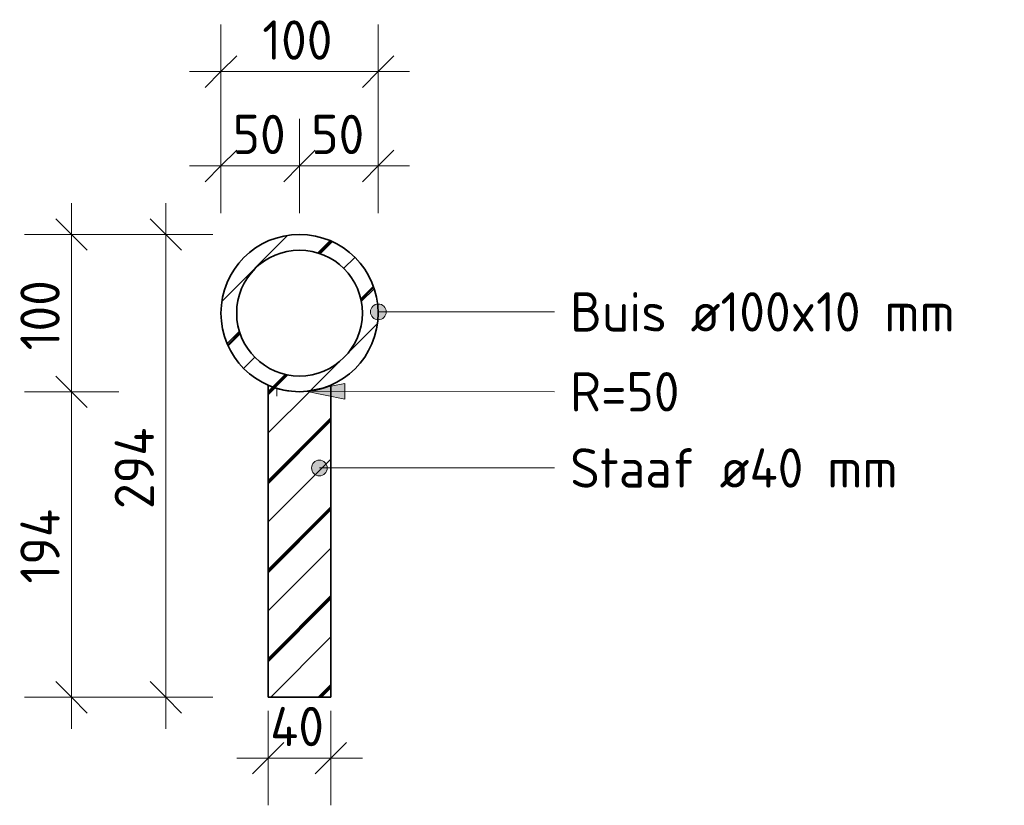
# Model space of a CAD drawing. Header units: millimetres. Extents: x -51780 to -20756, y -103 to 141413.
# Tile 4 of 11: x -23279 to -22652, y -103 to 397. Entities that reach past the tile are written whole.
import ezdxf

# ---------------------------------------------------------------- set-up
doc = ezdxf.new("R2010")
doc.units = ezdxf.units.MM
for name, color, linetype, lineweight in [('N-CO-BC-BETONVORM-G-3', 50, 'Continuous', 18), ('N-CO-BC-BETONVORM-G-4', 50, 'Continuous', 35), ('N-CO-SC-STAALVORM-GD', 90, 'Continuous', 35), ('N-CO-SC-STAALVORM-GD-1', 90, 'Continuous', 18), ('X-XX-AL-M', 7, 'Continuous', 18), ('X-XX-AL-M-10', 7, 'Continuous', 18), ('X-XX-AL-T25-1', 7, 'Continuous', 13), ('X_XX_AL_DETAIL1_G', 7, 'Continuous', 13)]:
    doc.layers.add(name, color=color, linetype=linetype, lineweight=lineweight)
doc.styles.add('NLCS-ISO_1', font='NLCS-ISO.ttf', dxfattribs={"height": 25})
doc.dimstyles.new('2_5_NLCS_diagonal_1', dxfattribs={"dimscale": 304.8, "dimtxt": 25.068874, "dimasz": 0.065617, "dimexe": 0.098425, "dimexo": 0.0625, "dimgap": 0, "dimtad": 1, "dimdec": 0, "dimzin": 0, "dimdsep": 46, "dimtxsty": 'NLCS-ISO_1', "dimblk1": 'OBLIQUE', "dimblk2": 'OBLIQUE', "dimsah": 1, "dimcen": 0.09, "dimdle": 0.065617, "dimazin": 0, "dimtfac": 1, "dimtdec": 4, "dimtix": 1, "dimtmove": 0, "dimatfit": 3, "dimfxl": 0.098425, "dimfxlon": 1, "dimtvp": 1, "dimtolj": 1, "dimtzin": 0, "dimarcsym": 2})
pattern_1 = [(45, (-142948.175, -6500), (-28.28427, 28.28427), []), (45, (-142948.175, -6475.716), (-28.28427, 28.28427), []), (45, (-142948.175, -6474.716), (-28.28427, 28.28427), []), (45, (-142948.175, -6473.716), (-28.28427, 28.28427), [])]

# ---------------------------------------------------------------- blocks, each defined once
blk = doc.blocks.new('GM_Haalbuis_4000 - GM_Haalbuis_4000-3601514-Doorsnede haalbuis')
at = {"layer": 'N-CO-BC-BETONVORM-G-3'}
h = blk.add_hatch(dxfattribs=at)
h.set_pattern_fill('ACO-STAAL', color=256, style=0, pattern_type=2)
h.set_pattern_definition(pattern_1)
h.paths.add_polyline_path([(-142973.82, -34.25), (-142933.82, -34.25), (-142933.82, 164.22), (-142940.28, 161.92), (-142946.99, 160.52), (-142953.82, 160.05), (-142960.66, 160.52), (-142967.37, 161.92), (-142973.82, 164.22), (-142973.82, -30.23)], flags=0)
at = {"layer": 'N-CO-SC-STAALVORM-GD-1'}
h = blk.add_hatch(dxfattribs=at)
h.set_pattern_fill('ACO-STAAL', color=256, style=0, pattern_type=2)
h.set_pattern_definition(pattern_1)
h.paths.add_polyline_path([(-142950.09, 160.19), (-142942.7, 161.3), (-142935.56, 163.51), (-142928.82, 166.75), (-142922.65, 170.96), (-142917.17, 176.04), (-142912.51, 181.88), (-142908.78, 188.36), (-142906.05, 195.31), (-142904.38, 202.6), (-142903.82, 210.05), (-142904.38, 217.5), (-142906.05, 224.79), (-142908.78, 231.74), (-142912.51, 238.22), (-142917.17, 244.06), (-142922.65, 249.14), (-142928.82, 253.35), (-142935.56, 256.59), (-142942.7, 258.8), (-142950.09, 259.91), (-142957.56, 259.91), (-142964.95, 258.8), (-142972.09, 256.59), (-142978.82, 253.35), (-142985, 249.14), (-142990.48, 244.06), (-142995.14, 238.22), (-142998.87, 231.74), (-143001.6, 224.79), (-143003.27, 217.5), (-143003.82, 210.05), (-143003.27, 202.6), (-143001.6, 195.31), (-142998.87, 188.36), (-142995.14, 181.88), (-142990.48, 176.04), (-142984.7, 170.75), (-142978.82, 166.75), (-142972.09, 163.51), (-142964.95, 161.3), (-142957.56, 160.19)], flags=0)
h.paths.add_polyline_path([(-142953.82, 170.05), (-142961.13, 170.75), (-142967.5, 172.46), (-142973.82, 175.41), (-142979.54, 179.41), (-142984.47, 184.34), (-142988.47, 190.05), (-142991.41, 196.37), (-142993.22, 203.1), (-142993.82, 210.05), (-142993.22, 217), (-142991.41, 223.73), (-142988.47, 230.05), (-142984.47, 235.76), (-142979.54, 240.69), (-142973.82, 244.69), (-142967.5, 247.64), (-142960.77, 249.44), (-142953.82, 250.05), (-142946.88, 249.44), (-142940.14, 247.64), (-142933.82, 244.69), (-142928.11, 240.69), (-142923.18, 235.76), (-142919.18, 230.05), (-142916.24, 223.73), (-142914.43, 217), (-142913.82, 210.05), (-142914.43, 203.1), (-142916.24, 196.37), (-142919.18, 190.05), (-142923.18, 184.34), (-142928.11, 179.41), (-142933.82, 175.41), (-142940.14, 172.46), (-142946.88, 170.66), (-142948.2, 170.54)], flags=0)
at = {"layer": 'N-CO-SC-STAALVORM-GD'}
for p, q in [((-142973.82, 164.22), (-142973.82, -34.25)), ((-142933.82, -34.25), (-142933.82, 164.22)), ((-142973.82, -34.25), (-142933.82, -34.25))]:
    blk.add_line(p, q, dxfattribs=at)
for radius, start, end in [(50, 0, 180), (40, 0, 180), (50, 180, 0), (40, 180, 0), (50, 246.42182, 293.57818)]:
    blk.add_arc((-142953.82, 210.05), radius, start, end, dxfattribs=at)
blk = doc.blocks.new('DIMBLOCK97-Doorsnede haalbuis')
at = {"layer": 'X-XX-AL-M-10'}
for p, q in [((-23150.71, 273.61), (-23150.71, 333.61)), ((-23100.71, 273.61), (-23100.71, 333.61)), ((-23150.71, 303.61), (-23140.71, 313.61)), ((-23100.71, 303.61), (-23090.71, 313.61)), ((-23170.71, 303.61), (-23100.71, 303.61)), ((-23150.71, 303.61), (-23160.71, 293.61)), ((-23150.71, 303.61), (-23150.71, 273.61)), ((-23100.71, 303.61), (-23110.71, 293.61)), ((-23100.71, 303.61), (-23100.71, 273.61))]:
    blk.add_line(p, q, dxfattribs=at)
at = {"layer": 'X-XX-AL-M-10', "color": 0, "insert": (-23143.22, 336.18), "char_height": 25, "width": 42.0022, "attachment_point": 1, "line_spacing_factor": 1.135194, "style": 'NLCS-ISO_1'}
blk.add_mtext('50', dxfattribs=at)
blk = doc.blocks.new('_Oblique')
at = {"color": 0, "linetype": 'ByBlock', "lineweight": -2}
blk.add_line((-0.5, -0.5), (0.5, 0.5), dxfattribs=at)
blk = doc.blocks.new('DIMBLOCK98-Doorsnede haalbuis')
at = {"layer": 'X-XX-AL-M-10'}
for p, q in [((-23100.71, 273.61), (-23100.71, 333.61)), ((-23050.71, 273.61), (-23050.71, 333.61)), ((-23100.71, 303.61), (-23090.71, 313.61)), ((-23050.71, 303.61), (-23040.71, 313.61)), ((-23100.71, 303.61), (-23110.71, 293.61)), ((-23100.71, 303.61), (-23030.71, 303.61)), ((-23100.71, 303.61), (-23100.71, 273.61)), ((-23050.71, 303.61), (-23060.71, 293.61)), ((-23050.71, 303.61), (-23050.71, 273.61))]:
    blk.add_line(p, q, dxfattribs=at)
at = {"layer": 'X-XX-AL-M-10', "color": 0, "insert": (-23093.22, 336.18), "char_height": 25, "width": 42.0022, "attachment_point": 1, "line_spacing_factor": 1.135194, "style": 'NLCS-ISO_1'}
blk.add_mtext('50', dxfattribs=at)
blk = doc.blocks.new('DIMBLOCK99-Doorsnede haalbuis')
at = {"layer": 'X-XX-AL-M-10'}
for p, q in [((-23150.71, 333.61), (-23150.71, 393.61)), ((-23050.71, 333.61), (-23050.71, 393.61)), ((-23150.71, 363.61), (-23140.71, 373.61)), ((-23050.71, 363.61), (-23040.71, 373.61)), ((-23170.71, 363.61), (-23030.71, 363.61)), ((-23150.71, 363.61), (-23160.71, 353.61)), ((-23150.71, 363.61), (-23150.71, 333.61)), ((-23050.71, 363.61), (-23060.71, 353.61)), ((-23050.71, 363.61), (-23050.71, 333.61))]:
    blk.add_line(p, q, dxfattribs=at)
at = {"layer": 'X-XX-AL-M-10', "color": 0, "insert": (-23124.36, 396.18), "char_height": 25, "width": 56.7597, "attachment_point": 1, "line_spacing_factor": 1.135194, "style": 'NLCS-ISO_1'}
blk.add_mtext('100', dxfattribs=at)
blk = doc.blocks.new('DIMBLOCK100-Doorsnede haalbuis')
at = {"layer": 'X-XX-AL-M-10'}
for p, q in [((-23120.71, -42.93), (-23120.71, -102.93)), ((-23120.71, -72.93), (-23120.71, -42.93)), ((-23080.71, -42.93), (-23080.71, -102.93)), ((-23080.71, -72.93), (-23080.71, -42.93)), ((-23120.71, -72.93), (-23110.71, -62.93)), ((-23080.71, -72.93), (-23070.71, -62.93)), ((-23140.71, -72.93), (-23060.71, -72.93)), ((-23120.71, -72.93), (-23130.71, -82.93)), ((-23080.71, -72.93), (-23090.71, -82.93))]:
    blk.add_line(p, q, dxfattribs=at)
at = {"layer": 'X-XX-AL-M-10', "color": 0, "insert": (-23119.4, -40.36), "char_height": 25, "width": 44.8402, "attachment_point": 1, "line_spacing_factor": 1.135194, "style": 'NLCS-ISO_1'}
blk.add_mtext('40', dxfattribs=at)
blk = doc.blocks.new('DIMBLOCK101-Doorsnede haalbuis')
at = {"layer": 'X-XX-AL-M-10'}
for p, q in [((-23245.78, 160.05), (-23255.78, 170.05)), ((-23215.78, 160.05), (-23275.78, 160.05)), ((-23245.78, -54.25), (-23245.78, 160.05)), ((-23245.78, 160.05), (-23235.78, 150.05)), ((-23245.78, 160.05), (-23215.78, 160.05)), ((-23245.78, -34.25), (-23255.78, -24.25)), ((-23215.78, -34.25), (-23275.78, -34.25)), ((-23245.78, -34.25), (-23235.78, -44.25)), ((-23245.78, -34.25), (-23215.78, -34.25))]:
    blk.add_line(p, q, dxfattribs=at)
at = {"layer": 'X-XX-AL-M-10', "color": 0, "insert": (-23278.35, 38.07), "char_height": 25, "width": 59.5977, "attachment_point": 1, "rotation": 90, "line_spacing_factor": 1.135194, "style": 'NLCS-ISO_1'}
blk.add_mtext('194', dxfattribs=at)
blk = doc.blocks.new('DIMBLOCK102-Doorsnede haalbuis')
at = {"layer": 'X-XX-AL-M-10'}
for p, q in [((-23245.78, 160.05), (-23245.78, 280.05)), ((-23245.78, 260.05), (-23255.78, 270.05)), ((-23215.78, 260.05), (-23275.78, 260.05)), ((-23245.78, 260.05), (-23235.78, 250.05)), ((-23245.78, 260.05), (-23215.78, 260.05)), ((-23245.78, 160.05), (-23255.78, 170.05)), ((-23215.78, 160.05), (-23275.78, 160.05)), ((-23245.78, 160.05), (-23235.78, 150.05)), ((-23245.78, 160.05), (-23215.78, 160.05))]:
    blk.add_line(p, q, dxfattribs=at)
at = {"layer": 'X-XX-AL-M-10', "color": 0, "insert": (-23278.35, 186.4), "char_height": 25, "width": 56.7597, "attachment_point": 1, "rotation": 90, "line_spacing_factor": 1.135194, "style": 'NLCS-ISO_1'}
blk.add_mtext('100', dxfattribs=at)
blk = doc.blocks.new('DIMBLOCK103-Doorsnede haalbuis')
at = {"layer": 'X-XX-AL-M-10'}
for p, q in [((-23185.78, -54.25), (-23185.78, 280.05)), ((-23185.78, 260.05), (-23195.78, 270.05)), ((-23155.78, 260.05), (-23215.78, 260.05)), ((-23185.78, 260.05), (-23175.78, 250.05)), ((-23185.78, 260.05), (-23155.78, 260.05)), ((-23185.78, -34.25), (-23195.78, -24.25)), ((-23155.78, -34.25), (-23215.78, -34.25)), ((-23185.78, -34.25), (-23175.78, -44.25)), ((-23185.78, -34.25), (-23155.78, -34.25))]:
    blk.add_line(p, q, dxfattribs=at)
at = {"layer": 'X-XX-AL-M-10', "color": 0, "insert": (-23218.35, 85.47), "char_height": 25, "width": 65.8413, "attachment_point": 1, "rotation": 90, "line_spacing_factor": 1.135194, "style": 'NLCS-ISO_1'}
blk.add_mtext('294', dxfattribs=at)

msp = doc.modelspace()

# ---------------------------------------------------------------- hatches: boundary and pattern name
at = {"layer": 'X-XX-AL-T25-1'}
h = msp.add_hatch(color=256, dxfattribs=at)
edge = h.paths.add_edge_path(flags=0)
edge.add_arc((-23050.55, 210.83), 5, 0, 360)
msp.add_hatch(color=256, dxfattribs=at).paths.add_polyline_path([(-23096.91, 160.33), (-23071.92, 155.28), (-23071.91, 165.28)], flags=0)
h = msp.add_hatch(color=256, dxfattribs=at)
edge = h.paths.add_edge_path(flags=0)
edge.add_arc((-23088.07, 111.57), 5, 0, 360)

# ---------------------------------------------------------------- linework, layer by layer
for p, q in [((-23050.55, 210.83), (-22938.49, 210.83)), ((-23071.91, 165.28), (-23096.91, 160.33)), ((-23071.92, 155.28), (-23071.91, 165.28)), ((-23096.91, 160.33), (-23071.92, 155.28)), ((-23096.91, 160.33), (-22938.49, 160.04)), ((-23088.07, 111.57), (-22938.49, 111.57))]:
    msp.add_line(p, q, dxfattribs=at)
for centre in [(-23050.55, 210.83), (-23088.07, 111.57)]:
    msp.add_circle(centre, 5, dxfattribs=at)
at = {"layer": 'X_XX_AL_DETAIL1_G'}
msp.add_line((-23115.15, 162.18), (-23115.15, 157.18), dxfattribs=at)

# ---------------------------------------------------------------- block references
at = {"layer": 'N-CO-BC-BETONVORM-G-4'}
msp.add_blockref('GM_Haalbuis_4000 - GM_Haalbuis_4000-3601514-Doorsnede haalbuis', (119853.11, 0), dxfattribs=at)

# ---------------------------------------------------------------- texts
at = {"layer": 'X-XX-AL-T25-1', "char_height": 25, "attachment_point": 1, "style": 'NLCS-ISO_1'}
for s, insert, width in [('Buis ø100x10 mm', (-22928.49, 223.33), 312.6581), ('R=50 ', (-22928.49, 172.54), 107.4261), ('Staaf ø40 mm', (-22928.49, 124.07), 268.5653)]:
    msp.add_mtext(s, dxfattribs=dict(at, insert=insert, width=width))

# ---------------------------------------------------------------- dimensions: what is measured, and where the dimension line sits
at = {"layer": 'X-XX-AL-M'}
for base, p1, p2, override, picture, middle in [((-23050.71, 363.61), (-23150.71, 333.61), (-23050.71, 333.61), {"dimpost": '<>', "dimfxl": 100}, 'DIMBLOCK99-Doorsnede haalbuis', (-23100.71, 376.11)), ((-23100.71, 303.61), (-23150.71, 273.61), (-23100.71, 273.61), {"dimpost": '<>', "dimfxl": 50}, 'DIMBLOCK97-Doorsnede haalbuis', (-23125.71, 316.11)), ((-23050.71, 303.61), (-23100.71, 273.61), (-23050.71, 273.61), {"dimpost": '<>', "dimfxl": 50}, 'DIMBLOCK98-Doorsnede haalbuis', (-23075.71, 316.11)), ((-23080.71, -72.93), (-23120.71, -42.93), (-23080.71, -42.93), {"dimpost": '<>', "dimfxl": 40}, 'DIMBLOCK100-Doorsnede haalbuis', (-23100.71, -60.43))]:
    dim = msp.add_linear_dim(base=base, p1=p1, p2=p2, dimstyle='2_5_NLCS_diagonal_1', override=override, dxfattribs=at)
    dim.commit()
    dim.dimension.update_dxf_attribs({"geometry": picture, "text_midpoint": middle})
for base, p1, p2, override, picture, middle in [((-23245.78, 260.05), (-23215.78, 160.05), (-23215.78, 260.05), {"dimpost": '<>', "dimfxl": 100}, 'DIMBLOCK102-Doorsnede haalbuis', (-23258.28, 210.05)), ((-23185.78, 260.05), (-23155.78, -34.25), (-23155.78, 260.05), {"dimpost": '<>', "dimfxl": 294.3}, 'DIMBLOCK103-Doorsnede haalbuis', (-23198.28, 112.9)), ((-23245.78, 160.05), (-23215.78, -34.25), (-23215.78, 160.05), {"dimpost": '<>', "dimfxl": 194.3}, 'DIMBLOCK101-Doorsnede haalbuis', (-23258.28, 62.9))]:
    dim = msp.add_linear_dim(base=base, p1=p1, p2=p2, angle=90, dimstyle='2_5_NLCS_diagonal_1', override=override, dxfattribs=at)
    dim.commit()
    dim.dimension.update_dxf_attribs({"geometry": picture, "text_midpoint": middle})

doc.saveas('drawing.dxf')
